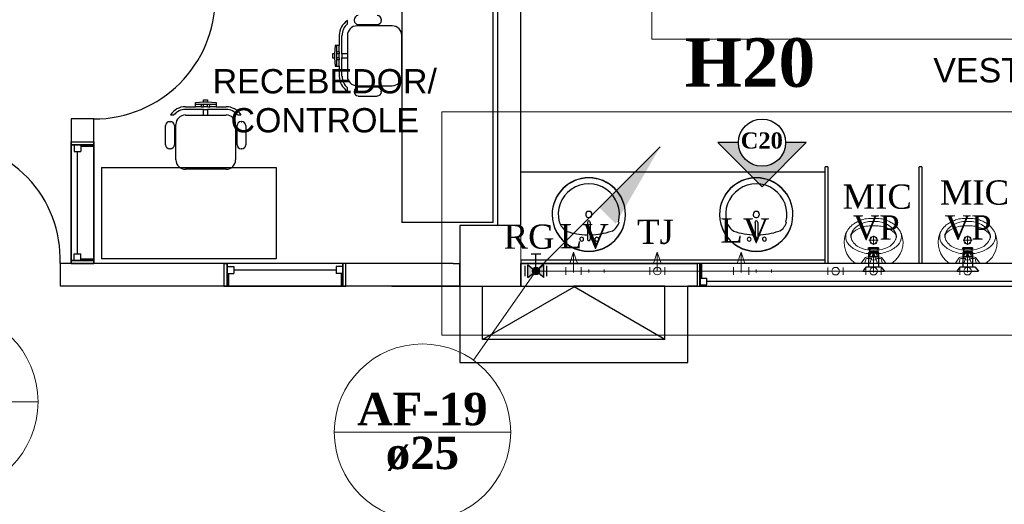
# Model space of a CAD drawing. Header units: millimetres. Extents: x 335 to 91596, y -1 to 84.
# Tile 21 of 87: x 379.11 to 387.7, y 8.12 to 12.34. Entities that reach past the tile are written whole.
import ezdxf

# ---------------------------------------------------------------- set-up
doc = ezdxf.new("R2010")
doc.units = ezdxf.units.MM
doc.header["$MEASUREMENT"] = 0
for name, color, linetype, lineweight in [('AF-Colunas', 7, 'Continuous', 20), ('AF-Conexões', 7, 'Continuous', 20), ('AF-Conexões detalhe', 7, 'Continuous', 20), ('AF-Indicação coluna', 5, 'Continuous', 20), ('AF-Textos coluna', 7, 'Continuous', 20), ('AF-Textos conexão', 7, 'Continuous', 20), ('AF-Tubos detalhe', 5, 'Continuous', 20), ('AQ-Conexões detalhe', 7, 'Continuous', 20), ('AQ-Indicação coluna', 5, 'Continuous', 20), ('AQ-Tubos', 1, 'Continuous', 30), ('DI-Detalhes', 7, 'Continuous', 20), ('Simbolos', 1, 'Continuous', 30), ('SIMBOLOS INT', 8, 'Continuous', 5)]:
    doc.layers.add(name, color=color, linetype=linetype, lineweight=lineweight)
doc.styles.add('Arial', font='arial.ttf')
doc.styles.add('TimesNewRoman', font='times.ttf')
doc.styles.add('TimesNewRomanN', font='timesbd.ttf')

msp = doc.modelspace()

# ---------------------------------------------------------------- hatches: boundary and pattern name
at = {"linetype": 'Continuous'}
for color, points in [(3, [(385.797, 11.2675), (385.977, 11.2675), (385.591, 10.8815), (385.205, 11.2675), (385.385, 11.2675), (385.389, 11.2255), (385.403, 11.1835), (385.424, 11.1465), (385.453, 11.1145), (385.488, 11.0885), (385.527, 11.0725), (385.57, 11.0625), (385.614, 11.0625), (385.656, 11.0715), (385.695, 11.0885), (385.728, 11.1145), (385.758, 11.1465), (385.78, 11.1835), (385.792, 11.2225)]), (8, [(383.7633, 10.6405), (383.7595, 10.6394), (383.7751, 10.5691), (383.7986, 10.5007), (383.8298, 10.4402), (383.8845, 10.3894), (383.947, 10.3523), (384.0173, 10.3289), (384.0876, 10.3211), (384.1579, 10.3289), (384.2204, 10.3523), (384.2829, 10.3894), (384.3376, 10.4421), (384.3689, 10.5027), (384.3923, 10.5691), (384.3923, 10.5691), (384.3689, 10.5007), (384.3298, 10.4382), (384.2829, 10.3894), (384.2204, 10.3523), (384.1501, 10.3289), (384.0798, 10.3211), (384.0095, 10.3289), (383.947, 10.3523), (383.8845, 10.3894), (383.8298, 10.4402), (383.7986, 10.5027), (383.7751, 10.5691), (383.7595, 10.6394), (383.7595, 10.6414), (383.7595, 10.6414)]), (8, [(385.2243, 10.6405), (385.2204, 10.6394), (385.2361, 10.5691), (385.2595, 10.5007), (385.2907, 10.4402), (385.3454, 10.3894), (385.4079, 10.3523), (385.4782, 10.3289), (385.5486, 10.3211), (385.6189, 10.3289), (385.6814, 10.3523), (385.7439, 10.3894), (385.7986, 10.4421), (385.8298, 10.5027), (385.8532, 10.5691), (385.8532, 10.5691), (385.8298, 10.5007), (385.7907, 10.4382), (385.7439, 10.3894), (385.6814, 10.3523), (385.6111, 10.3289), (385.5407, 10.3211), (385.4704, 10.3289), (385.4079, 10.3523), (385.3454, 10.3894), (385.2907, 10.4402), (385.2595, 10.5027), (385.2361, 10.5691), (385.2204, 10.6394), (385.2204, 10.6414), (385.2204, 10.6414)]), (8, [(384.4331, 10.4172), (384.4331, 10.4152), (384.4331, 10.4152), (384.4331, 10.4172), (384.4331, 10.4172), (384.4331, 10.4172), (384.4331, 10.4172)]), (8, [(385.894, 10.4172), (385.894, 10.4152), (385.894, 10.4152), (385.894, 10.4172), (385.894, 10.4172), (385.894, 10.4172), (385.894, 10.4172)])]:
    msp.add_hatch(color=color, dxfattribs=at).paths.add_polyline_path(points)
at = {"layer": 'AF-Colunas', "linetype": 'Continuous'}
msp.add_hatch(color=256, dxfattribs=at).paths.add_polyline_path([(384.1722, 10.7014), (384.3137, 10.56), (384.7026, 11.2318), (384.1722, 10.7014)])
at = {"layer": 'Simbolos', "linetype": 'Continuous'}
for points in [[(383.5483, 10.0915), (383.5483, 10.2035), (383.6183, 10.1475)], [(383.6183, 10.1475), (383.6883, 10.0915), (383.6883, 10.2035)]]:
    msp.add_hatch(color=256, dxfattribs=at).paths.add_polyline_path(points)

# ---------------------------------------------------------------- linework, layer by layer
at = {"color": 7}
for p, q in [((383.287, 10.5452), (383.287, 12.7342)), ((383.487, 10.5452), (383.487, 12.7342)), ((382.449, 12.6952), (382.449, 10.5722)), ((383.245, 10.5722), (383.245, 12.6952)), ((381.974, 12.3032), (381.974, 12.3312)), ((382.033, 12.3392), (382.033, 12.3332)), ((382.365, 12.2862), (382.057, 12.2862)), ((382.068, 12.2982), (382.234, 12.2982)), ((382.269, 12.3332), (382.269, 12.3392)), ((381.902, 12.2022), (381.902, 12.1132)), ((381.926, 12.0422), (381.926, 12.2022)), ((381.974, 12.2022), (381.974, 12.0422)), ((382.449, 11.8472), (382.449, 12.2022)), ((381.866, 12.1132), (381.862, 12.0422)), ((381.902, 12.1132), (381.866, 12.1132)), ((381.878, 12.1132), (381.878, 12.0592)), ((381.902, 12.0592), (381.902, 12.1132)), ((381.862, 12.0422), (381.844, 12.0422)), ((381.844, 12.0422), (381.844, 12.0062)), ((381.862, 12.0422), (381.862, 12.0062)), ((381.878, 12.0592), (381.878, 12.0422)), ((381.902, 12.0592), (381.878, 12.0592)), ((381.902, 12.0422), (381.878, 12.0422)), ((381.878, 12.0422), (381.878, 12.0062)), ((381.902, 12.0592), (381.902, 12.0422)), ((381.902, 12.0062), (381.902, 12.0422)), ((381.926, 12.0422), (381.926, 12.0062)), ((381.974, 12.0422), (381.926, 12.0422)), ((381.974, 12.0422), (381.974, 12.0062)), ((381.844, 12.0062), (381.862, 12.0062)), ((381.862, 12.0062), (381.866, 11.9352)), ((381.902, 12.0062), (381.878, 12.0062)), ((381.878, 12.0062), (381.878, 11.9892)), ((381.902, 11.9892), (381.878, 11.9892)), ((381.878, 11.9892), (381.878, 11.9352)), ((381.902, 12.0062), (381.902, 11.9892)), ((381.902, 11.9352), (381.902, 11.9892)), ((381.926, 11.8472), (381.926, 12.0062)), ((381.926, 12.0062), (381.974, 12.0062)), ((381.974, 12.0062), (381.974, 11.8472)), ((381.866, 11.9352), (381.902, 11.9352)), ((381.902, 11.9352), (381.902, 11.8472)), ((381.974, 11.7152), (381.974, 11.7462)), ((382.033, 11.7152), (382.033, 11.7102)), ((382.057, 11.7632), (382.365, 11.7632)), ((382.234, 11.7512), (382.068, 11.7512)), ((382.269, 11.7102), (382.269, 11.7152)), ((380.648, 11.6172), (380.719, 11.6232)), ((380.648, 11.5812), (380.648, 11.6172)), ((380.648, 11.6042), (380.7, 11.6042)), ((380.7, 11.6042), (380.719, 11.6042)), ((380.7, 11.5812), (380.7, 11.6042)), ((380.719, 11.6232), (380.719, 11.6402)), ((380.719, 11.6402), (380.753, 11.6402)), ((380.719, 11.6232), (380.753, 11.6232)), ((380.719, 11.5812), (380.719, 11.6042)), ((380.719, 11.6042), (380.753, 11.6042)), ((380.753, 11.6402), (380.753, 11.6232)), ((380.753, 11.6232), (380.827, 11.6172)), ((380.753, 11.5812), (380.753, 11.6042)), ((380.753, 11.6042), (380.772, 11.6042)), ((380.772, 11.5812), (380.772, 11.6042)), ((380.772, 11.6042), (380.827, 11.6042)), ((380.827, 11.6172), (380.827, 11.5812)), ((382.068, 11.6732), (382.234, 11.6732)), ((380.56, 11.5812), (380.648, 11.5812)), ((380.719, 11.5562), (380.56, 11.5562)), ((380.7, 11.5812), (380.648, 11.5812)), ((380.7, 11.5812), (380.719, 11.5812)), ((380.753, 11.5812), (380.719, 11.5812)), ((380.719, 11.5562), (380.753, 11.5562)), ((380.719, 11.5082), (380.719, 11.5562)), ((380.753, 11.5812), (380.772, 11.5812)), ((380.915, 11.5562), (380.753, 11.5562)), ((380.753, 11.5562), (380.753, 11.5082)), ((380.827, 11.5812), (380.772, 11.5812)), ((380.827, 11.5812), (380.915, 11.5812)), ((380.422, 11.4502), (380.429, 11.4502)), ((380.459, 11.5082), (380.429, 11.5082)), ((380.476, 11.1182), (380.476, 11.4262)), ((380.56, 11.5082), (380.719, 11.5082)), ((380.719, 11.5082), (380.753, 11.5082)), ((380.753, 11.5082), (380.915, 11.5082)), ((380.998, 11.4262), (380.998, 11.1182)), ((381.044, 11.5082), (381.016, 11.5082)), ((381.046, 11.4502), (381.051, 11.4502)), ((380.386, 11.2492), (380.386, 11.4162)), ((380.465, 11.4162), (380.465, 11.2492)), ((381.011, 11.2492), (381.011, 11.4162)), ((381.086, 11.4162), (381.086, 11.2492)), ((379.562, 11.2752), (379.562, 11.2492)), ((379.562, 11.2492), (379.562, 11.2752)), ((379.562, 11.2752), (379.76, 11.2752)), ((379.76, 11.2332), (379.76, 11.2752)), ((379.76, 11.2752), (379.76, 11.2492)), ((379.647, 11.2492), (379.562, 11.2492)), ((379.76, 11.2492), (379.562, 11.2492)), ((379.562, 10.2392), (379.562, 11.2492)), ((379.562, 11.2492), (379.76, 11.2492)), ((379.589, 11.2492), (379.647, 11.2492)), ((379.589, 11.2492), (379.589, 11.1902)), ((379.589, 11.1902), (379.647, 11.1902)), ((379.617, 11.1902), (379.617, 10.2982)), ((379.647, 11.2492), (379.647, 11.1902)), ((379.647, 11.2492), (379.647, 11.2332)), ((379.76, 11.2332), (379.647, 11.2332)), ((379.76, 11.2492), (379.76, 10.2392)), ((380.429, 11.2142), (380.422, 11.2142)), ((381.051, 11.2142), (381.046, 11.2142)), ((379.828, 11.0512), (381.353, 11.0512)), ((379.828, 11.0512), (379.828, 10.2552)), ((380.915, 11.0352), (380.56, 11.0352)), ((381.353, 11.0512), (381.353, 10.2552)), ((386.1423, 11.0094), (383.4861, 11.0094)), ((386.1423, 10.2418), (386.1423, 11.0563)), ((386.1657, 11.0563), (386.1423, 11.0563)), ((386.1657, 11.0563), (386.1657, 10.2145)), ((386.9626, 10.2145), (386.9626, 11.0563)), ((386.9861, 11.0563), (386.9626, 11.0563)), ((386.9861, 11.0563), (386.9861, 10.2145)), ((383.245, 10.5722), (382.449, 10.5722)), ((382.954, 10.5452), (382.954, 10.0152)), ((383.2829, 10.5465), (382.9548, 10.5465)), ((382.9548, 10.5465), (382.9548, 10.2145)), ((383.4861, 10.5465), (383.2829, 10.5465)), ((383.485, 10.5452), (383.287, 10.5452)), ((379.647, 10.2392), (379.562, 10.2392)), ((379.562, 10.2142), (379.562, 10.2392)), ((379.562, 10.2392), (379.76, 10.2392)), ((379.562, 10.2142), (379.562, 10.2392)), ((379.76, 10.2392), (379.562, 10.2392)), ((379.589, 10.2982), (379.647, 10.2982)), ((379.589, 10.2392), (379.589, 10.2982)), ((379.589, 10.2392), (379.647, 10.2392)), ((379.647, 10.2392), (379.647, 10.2982)), ((379.647, 10.2562), (379.647, 10.2392)), ((379.647, 10.2562), (379.76, 10.2562)), ((379.76, 10.2562), (379.76, 10.2142)), ((379.76, 10.2392), (379.76, 10.2142)), ((381.353, 10.2552), (379.828, 10.2552)), ((383.4861, 10.2418), (383.4861, 10.2145)), ((386.1423, 10.2418), (383.4861, 10.2418)), ((386.1423, 10.2145), (386.1423, 10.2418)), ((382.897, 10.2142), (379.466, 10.2142)), ((379.466, 10.2142), (379.466, 10.0152)), ((379.76, 10.2142), (379.562, 10.2142)), ((380.896, 10.2142), (380.923, 10.2142)), ((380.923, 10.2142), (380.896, 10.2142)), ((380.896, 10.2142), (380.896, 10.0152)), ((380.923, 10.1272), (380.923, 10.2142)), ((380.923, 10.0152), (380.923, 10.2142)), ((381.934, 10.2142), (380.923, 10.2142)), ((380.923, 10.2142), (380.923, 10.0152)), ((380.923, 10.1872), (380.923, 10.1272)), ((380.923, 10.1872), (380.982, 10.1872)), ((380.982, 10.1872), (380.982, 10.1272)), ((380.982, 10.1582), (381.875, 10.1582)), ((381.875, 10.1872), (381.875, 10.1272)), ((381.934, 10.1872), (381.875, 10.1872)), ((381.934, 10.1272), (381.934, 10.2142)), ((381.961, 10.2142), (381.934, 10.2142)), ((381.934, 10.2142), (381.934, 10.0152)), ((381.961, 10.2142), (381.934, 10.2142)), ((381.934, 10.0152), (381.934, 10.2142)), ((381.934, 10.1872), (381.934, 10.1272)), ((381.961, 10.0152), (381.961, 10.2142)), ((382.897, 10.2142), (382.954, 10.2142)), ((382.9548, 10.0153), (382.9548, 10.2145)), ((385.024, 10.2142), (383.485, 10.2142)), ((383.485, 10.2142), (383.485, 10.0152)), ((385.0251, 10.2145), (383.4861, 10.2145)), ((383.4861, 10.2145), (383.4861, 10.0153)), ((383.4861, 10.2145), (385.0251, 10.2145)), ((385.066, 10.2142), (385.024, 10.2142)), ((385.05, 10.2142), (385.024, 10.2142)), ((385.024, 10.2142), (385.024, 10.0152)), ((385.0486, 10.2145), (385.0251, 10.2145)), ((385.0251, 10.2145), (385.0251, 10.0153)), ((385.0486, 10.0153), (385.0486, 10.2145)), ((390.5017, 10.2145), (385.0486, 10.2145)), ((385.0486, 10.2145), (385.0486, 10.0153)), ((385.05, 10.0152), (385.05, 10.2142)), ((390.504, 10.2142), (385.05, 10.2142)), ((385.05, 10.2142), (385.05, 10.0152)), ((385.066, 10.0872), (385.066, 10.2142)), ((380.923, 10.1272), (380.982, 10.1272)), ((380.923, 10.1272), (380.939, 10.1272)), ((380.939, 10.0152), (380.939, 10.1272)), ((381.934, 10.1272), (381.875, 10.1272)), ((381.918, 10.1272), (381.934, 10.1272)), ((381.918, 10.1272), (381.918, 10.0152)), ((385.05, 10.0872), (385.109, 10.0872)), ((385.05, 10.0282), (385.05, 10.0872)), ((385.05, 10.0872), (385.05, 10.0152)), ((385.066, 10.0872), (385.05, 10.0872)), ((385.109, 10.0282), (385.109, 10.0872)), ((390.447, 10.0572), (385.109, 10.0572)), ((382.954, 10.0152), (379.466, 10.0152)), ((380.939, 10.0152), (380.896, 10.0152)), ((380.896, 10.0152), (380.923, 10.0152)), ((380.923, 10.0152), (381.934, 10.0152)), ((381.918, 10.0152), (381.961, 10.0152)), ((381.934, 10.0152), (381.961, 10.0152)), ((382.3611, 10.0153), (382.1579, 10.0153)), ((382.3611, 10.0153), (383.947, 10.0153)), ((382.954, 10.0152), (382.954, 9.3512)), ((382.954, 10.0152), (384.148, 10.0152)), ((383.152, 9.5502), (383.152, 10.0152)), ((383.152, 9.5502), (383.951, 10.0112)), ((384.1501, 10.0153), (383.947, 10.0153)), ((384.744, 9.5502), (383.951, 10.0112)), ((384.744, 10.0152), (384.148, 10.0152)), ((384.1501, 10.0153), (385.0251, 10.0153)), ((384.744, 9.5502), (384.744, 10.0152)), ((384.944, 9.3512), (384.944, 10.0152)), ((385.024, 10.0152), (384.944, 10.0152)), ((385.024, 10.0152), (385.05, 10.0152)), ((385.024, 10.0152), (385.05, 10.0152)), ((385.0251, 10.0153), (385.0486, 10.0153)), ((385.0486, 10.0153), (390.5017, 10.0153)), ((385.05, 10.0282), (385.109, 10.0282)), ((385.05, 10.0152), (390.504, 10.0152)), ((384.744, 9.5502), (383.152, 9.5502)), ((382.954, 9.3512), (384.944, 9.3512))]:
    msp.add_line(p, q, dxfattribs=at)
at = {"color": 3}
for p, q in [((385.591, 10.8815), (385.205, 11.2675)), ((385.385, 11.2675), (385.205, 11.2675)), ((385.977, 11.2675), (385.591, 10.8815)), ((385.977, 11.2675), (385.797, 11.2675))]:
    msp.add_line(p, q, dxfattribs=at)
at = {"color": 8}
for p, q in [((384.072, 10.4265), (384.072, 10.573)), ((384.0954, 10.4265), (384.0954, 10.573)), ((385.5329, 10.4265), (385.5329, 10.573)), ((385.5564, 10.4265), (385.5564, 10.573))]:
    msp.add_line(p, q, dxfattribs=at)
msp.add_line((383.485, 10.5452), (382.954, 10.5452))
at = {"color": 7}
msp.add_lwpolyline([(379.76, 11.4742), (379.562, 11.4742), (379.562, 10.2142), (379.76, 10.2142), (379.76, 11.4742)], close=True, dxfattribs=at)
at = {"color": 3}
msp.add_circle((385.591, 11.2675), 0.206, dxfattribs=at)
at = {"color": 7}
for centre, radius, start, end in [((379.76, 12.5352), 1.0614, 270, 0), ((382.068, 12.3392), 0.0356, 90, 180), ((382.234, 12.3392), 0.0356, 0, 90), ((382.057, 12.2022), 0.1543, 122.579, 180), ((382.057, 12.2022), 0.1305, 129.521, 180), ((382.057, 12.2022), 0.0831, 90, 180), ((382.068, 12.3332), 0.0356, 180, 270), ((382.234, 12.3332), 0.0356, 270, 0), ((382.365, 12.2022), 0.0831, 0, 90), ((382.057, 11.8472), 0.1543, 180, 237.421), ((382.057, 11.8472), 0.1305, 180, 230.479), ((382.057, 11.8472), 0.0831, 180, 270), ((382.365, 11.8472), 0.0831, 270, 0), ((382.068, 11.7152), 0.0356, 90, 180), ((382.068, 11.7102), 0.0356, 180, 270), ((382.234, 11.7152), 0.0356, 0, 90), ((382.234, 11.7102), 0.0356, 270, 0), ((380.56, 11.4262), 0.1543, 90, 147.421), ((380.56, 11.4262), 0.1305, 90, 140.479), ((380.915, 11.4262), 0.1543, 32.579, 90), ((380.915, 11.4262), 0.1305, 39.5212, 90), ((380.422, 11.4162), 0.0356, 90, 180), ((380.429, 11.4162), 0.0356, 0, 90), ((380.56, 11.4262), 0.0831, 90, 180), ((380.915, 11.4262), 0.0831, 0, 90), ((381.046, 11.4162), 0.0356, 90, 180), ((381.051, 11.4162), 0.0356, 0, 90), ((378.445, 10.2542), 1.0223, 357.811, 90), ((380.422, 11.2492), 0.0356, 180, 270), ((380.429, 11.2492), 0.0356, 270, 0), ((381.046, 11.2492), 0.0356, 180, 270), ((381.051, 11.2492), 0.0356, 270, 0), ((380.56, 11.1182), 0.0831, 180, 270), ((380.915, 11.1182), 0.0831, 270, 0)]:
    msp.add_arc(centre, radius, start, end, dxfattribs=at)
at = {"color": 8}
for centre, radius, start, end in [((384.0798, 10.6414), 0.3201, 0.00001, 180), ((384.0798, 10.6394), 0.3201, 0.00001, 180), ((385.5407, 10.6414), 0.3201, 0.00001, 180), ((385.5407, 10.6394), 0.3201, 0.00001, 180), ((384.0798, 10.6414), 0.2672, 345.307, 194.693), ((385.5407, 10.6414), 0.2672, 345.307, 194.693), ((384.0798, 10.6414), 0.0274, 0.00001, 180), ((385.5407, 10.6414), 0.0274, 0.00001, 180), ((384.0798, 10.6414), 0.3201, 180, 0.00001), ((384.0798, 10.6394), 0.3201, 180, 0.00001), ((383.9548, 10.616), 0.1387, 197.81, 239.207), ((384.0798, 10.6414), 0.0274, 180, 0.00001), ((384.0798, 10.573), 0.0126, 0.00001, 180), ((384.2126, 10.616), 0.1387, 300.793, 342.19), ((385.5407, 10.6414), 0.3201, 180, 0.00001), ((385.5407, 10.6394), 0.3201, 180, 0.00001), ((385.4157, 10.616), 0.1387, 197.81, 239.207), ((385.5407, 10.6414), 0.0274, 180, 0.00001), ((385.5407, 10.573), 0.0126, 0.00001, 180), ((385.6736, 10.616), 0.1387, 300.793, 342.19), ((384.0798, 11.0632), 0.6, 250.791, 268.793), ((384.0798, 11.0632), 0.6, 271.207, 289.209), ((385.5407, 11.0632), 0.6, 250.791, 268.793), ((385.5407, 11.0632), 0.6, 271.207, 289.209), ((384.0173, 10.4265), 0.0168, 0.00001, 180), ((384.0173, 10.4265), 0.0168, 180, 0.00001), ((384.0798, 10.4265), 0.0126, 180, 0.00001), ((384.1501, 10.4265), 0.0168, 0.00001, 180), ((384.1501, 10.4265), 0.0168, 180, 0.00001), ((385.4782, 10.4265), 0.0168, 0.00001, 180), ((385.4782, 10.4265), 0.0168, 180, 0.00001), ((385.5407, 10.4265), 0.0126, 180, 0.00001), ((385.6111, 10.4265), 0.0168, 0.00001, 180), ((385.6111, 10.4265), 0.0168, 180, 0.00001)]:
    msp.add_arc(centre, radius, start, end, dxfattribs=at)
at = {"layer": 'AF-Colunas', "linetype": 'Continuous'}
msp.add_line((383.6419, 10.1711), (384.7026, 11.2318), dxfattribs=at)
at = {"layer": 'AF-Colunas', "linetype": 'Continuous', "const_width": 0.0333}
msp.add_lwpolyline([(383.6349, 10.1475, 1), (383.6016, 10.1475, 1)], format="xyb", close=True, dxfattribs=at)
at = {"layer": 'AF-Colunas', "linetype": 'Continuous'}
msp.add_circle((383.6183, 10.1475), 0.0333, dxfattribs=at)
at = {"layer": 'AF-Conexões', "linetype": 'Continuous'}
for p, q in [((384.6106, 10.1142), (384.6106, 10.1809)), ((384.6773, 10.1476), (384.6106, 10.1476)), ((384.6773, 10.1476), (384.744, 10.1475)), ((384.744, 10.1809), (384.744, 10.1142))]:
    msp.add_line(p, q, dxfattribs=at)
msp.add_circle((384.6773, 10.1476), 0.0333, dxfattribs=at)
at = {"layer": 'AF-Conexões detalhe', "linetype": 'Continuous'}
for p, q in [((383.9135, 10.2143), (383.9469, 10.3143)), ((383.9469, 10.1477), (383.9469, 10.3143)), ((383.9802, 10.2143), (383.9469, 10.3143)), ((384.644, 10.2142), (384.6773, 10.3142)), ((384.6773, 10.1476), (384.6773, 10.3142)), ((384.7106, 10.2142), (384.6773, 10.3142)), ((385.3744, 10.2141), (385.4077, 10.3141)), ((385.4077, 10.1475), (385.4077, 10.3141)), ((385.4411, 10.2141), (385.4077, 10.3141)), ((386.5309, 10.2141), (386.5642, 10.3141)), ((386.5642, 10.1474), (386.5642, 10.3141)), ((386.5976, 10.2141), (386.5642, 10.3141)), ((387.3512, 10.2141), (387.3846, 10.3141)), ((387.3846, 10.1474), (387.3846, 10.3141)), ((387.4179, 10.2141), (387.3846, 10.3141)), ((383.6183, 10.1475), (383.685, 10.1476)), ((383.685, 10.1809), (383.685, 10.1142)), ((383.8802, 10.1143), (383.8802, 10.181)), ((383.9469, 10.1477), (383.8802, 10.1476)), ((383.9135, 10.2143), (383.9802, 10.2143)), ((383.9469, 10.1477), (384.0135, 10.1477)), ((384.0135, 10.181), (384.0135, 10.1143)), ((384.644, 10.2142), (384.7106, 10.2142)), ((385.3411, 10.1141), (385.3411, 10.1808)), ((385.4077, 10.1475), (385.3411, 10.1475)), ((385.3744, 10.2141), (385.4411, 10.2141)), ((385.4077, 10.1475), (385.4744, 10.1474)), ((385.4744, 10.1808), (385.4744, 10.1141)), ((386.1659, 10.1141), (386.1659, 10.1807)), ((386.2326, 10.1474), (386.1659, 10.1474)), ((386.2326, 10.1474), (386.2992, 10.1474)), ((386.2992, 10.1807), (386.2992, 10.1141)), ((386.4976, 10.1807), (386.4976, 10.1141)), ((386.5642, 10.1474), (386.4976, 10.1474)), ((386.5309, 10.2141), (386.5976, 10.2141)), ((386.5642, 10.1474), (386.6309, 10.1474)), ((386.6309, 10.1807), (386.6309, 10.1141)), ((387.3179, 10.1807), (387.3179, 10.1141)), ((387.3846, 10.1474), (387.3179, 10.1474)), ((387.3512, 10.2141), (387.4179, 10.2141))]:
    msp.add_line(p, q, dxfattribs=at)
for centre in [(383.6183, 10.1475), (383.6183, 10.1475), (384.6773, 10.1476), (386.2326, 10.1474), (386.2326, 10.1474), (386.5642, 10.1474), (386.5642, 10.1474), (386.5642, 10.1474), (387.3846, 10.1474), (387.3846, 10.1474), (387.3846, 10.1474)]:
    msp.add_circle(centre, 0.0333, dxfattribs=at)
at = {"layer": 'AF-Indicação coluna'}
for p, q in [((383.6183, 10.1475), (383.0721, 9.3728)), ((381.8584, 8.7434), (383.3984, 8.7434))]:
    msp.add_line(p, q, dxfattribs=at)
msp.add_circle((382.6284, 8.7434), 0.77, dxfattribs=at)
at = {"layer": 'AF-Tubos detalhe'}
for p, q in [((383.685, 10.1476), (383.8802, 10.1476)), ((384.0135, 10.1477), (384.6106, 10.1476)), ((384.744, 10.1475), (385.3411, 10.1475)), ((385.4744, 10.1474), (386.1659, 10.1474)), ((386.2992, 10.1474), (386.4976, 10.1474)), ((386.6309, 10.1474), (387.3179, 10.1474)), ((387.3846, 10.1474), (387.3846, 10.1474)), ((387.3846, 10.1474), (387.3846, 10.1474))]:
    msp.add_line(p, q, dxfattribs=at)
at = {"layer": 'AQ-Conexões detalhe'}
msp.add_line((383.487, 10.5465), (383.4861, 10.2418), dxfattribs=at)
at = {"layer": 'AQ-Indicação coluna'}
msp.add_line((377.6742, 9.0075), (379.2742, 9.0075), dxfattribs=at)
msp.add_circle((378.4742, 9.0075), 0.8, dxfattribs=at)
at = {"layer": 'AQ-Tubos', "color": 1}
for p, q in [((386.5212, 10.3394), (386.5212, 10.3504)), ((386.5282, 10.3394), (386.5282, 10.3154)), ((386.6002, 10.3394), (386.6002, 10.3154)), ((386.6072, 10.3504), (386.6072, 10.3394)), ((387.3416, 10.3394), (387.3416, 10.3504)), ((387.3486, 10.3394), (387.3486, 10.3154)), ((387.4206, 10.3394), (387.4206, 10.3154)), ((387.4276, 10.3504), (387.4276, 10.3394)), ((386.5212, 10.3064), (386.5212, 10.1864)), ((386.5212, 10.3064), (386.6072, 10.3064)), ((386.6072, 10.3064), (386.6072, 10.1864)), ((387.3416, 10.3064), (387.3416, 10.1864)), ((387.3416, 10.3064), (387.4276, 10.3064)), ((387.4276, 10.3064), (387.4276, 10.1864)), ((386.4692, 10.1474), (386.6592, 10.1474)), ((386.5002, 10.1864), (386.6282, 10.1864)), ((387.2896, 10.1474), (387.4796, 10.1474)), ((387.3206, 10.1864), (387.4486, 10.1864))]:
    msp.add_line(p, q, dxfattribs=at)
at = {"layer": 'DI-Detalhes', "color": 3, "linetype": 'Continuous'}
for points in [[(392.0798, 12.1687), (384.6305, 12.1687), (384.6305, 14.2775), (392.0798, 14.2775), (392.0798, 12.1687)], [(382.7966, 9.5886), (388.1746, 9.5886), (388.1746, 11.5367), (382.7966, 11.5367), (382.7966, 9.5886)]]:
    msp.add_lwpolyline(points, close=True, dxfattribs=at)
at = {"layer": 'Simbolos'}
for p, q in [((386.6072, 10.3504), (386.5212, 10.3504)), ((386.6072, 10.3394), (386.5212, 10.3394)), ((386.5282, 10.3154), (386.5212, 10.3064)), ((386.6002, 10.3154), (386.5282, 10.3154)), ((386.6002, 10.3154), (386.6072, 10.3064)), ((387.4276, 10.3504), (387.3416, 10.3504)), ((387.4276, 10.3394), (387.3416, 10.3394)), ((387.3486, 10.3154), (387.3416, 10.3064)), ((387.4206, 10.3154), (387.3486, 10.3154)), ((387.4206, 10.3154), (387.4276, 10.3064)), ((383.6603, 10.2945), (383.5763, 10.2945)), ((383.6183, 10.1475), (383.6183, 10.2945)), ((383.5243, 10.1025), (383.5243, 10.1925)), ((383.5483, 10.0915), (383.5483, 10.2035)), ((383.5483, 10.2035), (383.6183, 10.1475)), ((383.5483, 10.0915), (383.6183, 10.1475)), ((383.6883, 10.2035), (383.6183, 10.1475)), ((383.6883, 10.0915), (383.6183, 10.1475)), ((383.6883, 10.0915), (383.6883, 10.2035)), ((383.7123, 10.1025), (383.7123, 10.1925)), ((386.5002, 10.1864), (386.4692, 10.1474)), ((386.6282, 10.1864), (386.6592, 10.1474)), ((387.3206, 10.1864), (387.2896, 10.1474)), ((387.4486, 10.1864), (387.4796, 10.1474))]:
    msp.add_line(p, q, dxfattribs=at)
at = {"layer": 'SIMBOLOS INT', "linetype": 'Continuous'}
for p, q in [((386.5622, 10.6065), (386.5642, 10.6065)), ((386.5642, 10.6065), (386.5662, 10.6065)), ((387.3825, 10.6065), (387.3845, 10.6065)), ((387.3845, 10.6065), (387.3865, 10.6065)), ((386.5542, 10.5435), (386.5642, 10.5435)), ((386.5642, 10.5435), (386.5742, 10.5435)), ((387.3745, 10.5435), (387.3845, 10.5435)), ((387.3845, 10.5435), (387.3945, 10.5435)), ((386.3682, 10.4345), (386.3702, 10.4295)), ((386.5242, 10.4165), (386.5642, 10.4165)), ((386.5642, 10.4525), (386.5642, 10.3805)), ((386.6042, 10.4165), (386.5642, 10.4165)), ((386.7582, 10.4295), (386.7602, 10.4345)), ((387.1885, 10.4345), (387.1905, 10.4295)), ((387.3445, 10.4165), (387.3845, 10.4165)), ((387.3845, 10.4525), (387.3845, 10.3805)), ((387.4245, 10.4165), (387.3845, 10.4165)), ((387.5785, 10.4295), (387.5805, 10.4345)), ((386.4572, 10.2165), (386.4882, 10.2595)), ((386.4892, 10.2205), (386.4952, 10.2475)), ((386.5032, 10.2685), (386.5212, 10.2715)), ((386.5072, 10.2565), (386.5262, 10.2575)), ((386.5992, 10.2755), (386.5282, 10.2755)), ((386.5642, 10.3075), (386.5642, 10.2435)), ((386.6212, 10.2565), (386.6022, 10.2575)), ((386.6252, 10.2685), (386.6072, 10.2715)), ((386.6392, 10.2205), (386.6332, 10.2475)), ((386.6712, 10.2165), (386.6402, 10.2595)), ((387.2775, 10.2165), (387.3085, 10.2595)), ((387.3095, 10.2205), (387.3155, 10.2475)), ((387.3235, 10.2685), (387.3415, 10.2715)), ((387.3275, 10.2565), (387.3465, 10.2575)), ((387.4195, 10.2755), (387.3485, 10.2755)), ((387.3845, 10.3075), (387.3845, 10.2435)), ((387.4415, 10.2565), (387.4225, 10.2575)), ((387.4455, 10.2685), (387.4275, 10.2715)), ((387.4595, 10.2205), (387.4535, 10.2475)), ((387.4915, 10.2165), (387.4605, 10.2595)), ((383.9468, 10.1475), (383.9328, 10.1475)), ((383.9468, 10.1475), (383.9468, 10.1605)), ((383.9468, 10.1475), (383.9598, 10.1475)), ((383.9468, 10.1475), (383.9468, 10.1345)), ((384.0798, 10.1475), (384.0668, 10.1475)), ((384.0798, 10.1475), (384.0798, 10.1605)), ((384.0798, 10.1475), (384.0798, 10.1345)), ((384.0798, 10.1475), (384.0928, 10.1475)), ((384.2128, 10.1475), (384.1998, 10.1475)), ((384.2128, 10.1475), (384.2128, 10.1605)), ((384.2128, 10.1475), (384.2268, 10.1475)), ((384.2128, 10.1475), (384.2128, 10.1345)), ((385.4077, 10.1475), (385.3937, 10.1475)), ((385.4077, 10.1475), (385.4077, 10.1605)), ((385.4077, 10.1475), (385.4207, 10.1475)), ((385.4077, 10.1475), (385.4077, 10.1345)), ((385.5407, 10.1475), (385.5277, 10.1475)), ((385.5407, 10.1475), (385.5407, 10.1605)), ((385.5407, 10.1475), (385.5407, 10.1345)), ((385.5407, 10.1475), (385.5537, 10.1475)), ((385.6737, 10.1475), (385.6607, 10.1475)), ((385.6737, 10.1475), (385.6737, 10.1605)), ((385.6737, 10.1475), (385.6877, 10.1475)), ((385.6737, 10.1475), (385.6737, 10.1345)), ((386.5642, 10.2145), (386.4152, 10.2145)), ((386.5512, 10.1475), (386.5772, 10.1475)), ((386.7132, 10.2145), (386.5642, 10.2145)), ((386.5642, 10.1345), (386.5642, 10.1605)), ((387.3845, 10.2145), (387.2355, 10.2145)), ((387.3715, 10.1475), (387.3975, 10.1475)), ((387.5335, 10.2145), (387.3845, 10.2145)), ((387.3845, 10.1345), (387.3845, 10.1605))]:
    msp.add_line(p, q, dxfattribs=at)
for centre, radius in [((386.5332, 10.4175), 0.00467), ((386.5642, 10.4165), 0.032), ((386.5412, 10.3955), 0.00467), ((386.5422, 10.4395), 0.00467), ((386.5642, 10.4165), 0.00467), ((386.5652, 10.4485), 0.00467), ((386.5862, 10.3945), 0.00467), ((386.5872, 10.4385), 0.00467), ((386.5952, 10.4165), 0.00467), ((387.3535, 10.4175), 0.00467), ((387.3845, 10.4165), 0.032), ((387.3615, 10.3955), 0.00467), ((387.3625, 10.4395), 0.00467), ((387.3845, 10.4165), 0.00467), ((387.3855, 10.4485), 0.00467), ((387.4065, 10.3945), 0.00467), ((387.4075, 10.4385), 0.00467), ((387.4155, 10.4165), 0.00467), ((386.5632, 10.3855), 0.00467), ((387.3835, 10.3855), 0.00467), ((386.5642, 10.2755), 0.032), ((386.5642, 10.2755), 0.01), ((387.3845, 10.2755), 0.032), ((387.3845, 10.2755), 0.01)]:
    msp.add_circle(centre, radius, dxfattribs=at)
for centre, radius, start, end in [((386.5782, 10.2615), 0.3522, 116.263, 122.661), ((386.6212, 10.1755), 0.4485, 111.067, 116.263), ((386.5532, 10.3465), 0.2344, 87.342, 113.991), ((386.5242, 10.4275), 0.1784, 91.845, 111.067), ((386.5622, 9.2515), 1.3542, 90, 91.845), ((386.5752, 10.3465), 0.2344, 66.0089, 92.658), ((386.5662, 9.2515), 1.3542, 88.155, 90), ((386.6042, 10.4275), 0.1784, 68.933, 88.155), ((386.5072, 10.1755), 0.4485, 63.737, 68.933), ((386.5502, 10.2615), 0.3522, 57.339, 63.737), ((387.3985, 10.2615), 0.3522, 116.263, 122.661), ((387.4415, 10.1755), 0.4485, 111.067, 116.263), ((387.3735, 10.3465), 0.2344, 87.342, 113.991), ((387.3445, 10.4275), 0.1784, 91.845, 111.067), ((387.3825, 9.2515), 1.3542, 90, 91.845), ((387.3955, 10.3465), 0.2344, 66.0089, 92.658), ((387.3865, 9.2515), 1.3542, 88.155, 90), ((387.4245, 10.4275), 0.1784, 68.933, 88.155), ((387.3275, 10.1755), 0.4485, 63.737, 68.933), ((387.3705, 10.2615), 0.3522, 57.339, 63.737), ((386.5012, 10.3995), 0.1946, 125.259, 158.153), ((386.4242, 10.4495), 0.1034, 154.828, 223.687), ((386.4162, 10.4465), 0.0492, 135.424, 204.407), ((386.5222, 10.4075), 0.1662, 112.673, 155.486), ((386.5162, 10.3475), 0.1894, 112.437, 135.424), ((386.5492, 10.2665), 0.2768, 89.138, 112.437), ((386.5792, 10.2665), 0.2768, 67.563, 90.862), ((386.6062, 10.4075), 0.1662, 24.514, 67.327), ((386.6122, 10.3475), 0.1894, 44.576, 67.563), ((386.6272, 10.3995), 0.1946, 21.847, 54.741), ((386.7122, 10.4465), 0.0492, 335.593, 44.576), ((386.7042, 10.4495), 0.1034, 316.313, 25.172), ((387.3215, 10.3995), 0.1946, 125.259, 158.153), ((387.2445, 10.4495), 0.1034, 154.828, 223.687), ((387.2365, 10.4465), 0.0492, 135.424, 204.407), ((387.3425, 10.4075), 0.1662, 112.673, 155.486), ((387.3365, 10.3475), 0.1894, 112.437, 135.424), ((387.3695, 10.2665), 0.2768, 89.138, 112.437), ((387.3995, 10.2665), 0.2768, 67.563, 90.862), ((387.4265, 10.4075), 0.1662, 24.514, 67.327), ((387.4325, 10.3475), 0.1894, 44.576, 67.563), ((387.4475, 10.3995), 0.1946, 21.847, 54.741), ((387.5325, 10.4465), 0.0492, 335.593, 44.576), ((387.5245, 10.4495), 0.1034, 316.313, 25.172), ((386.5222, 10.3975), 0.2149, 159.964, 236.725), ((386.4232, 10.4525), 0.0581, 155.486, 198.306), ((386.4362, 10.4445), 0.0676, 195.66, 202.496), ((386.5032, 10.4865), 0.1456, 208.024, 251.915), ((386.6252, 10.4865), 0.1456, 288.085, 331.976), ((386.6062, 10.3975), 0.2149, 303.275, 20.036), ((386.6922, 10.4445), 0.0676, 337.504, 344.34), ((386.7052, 10.4525), 0.0581, 341.694, 24.514), ((387.3425, 10.3975), 0.2149, 159.964, 236.725), ((387.2435, 10.4525), 0.0581, 155.486, 198.306), ((387.2565, 10.4445), 0.0676, 195.66, 202.496), ((387.3235, 10.4865), 0.1456, 208.024, 251.915), ((387.4455, 10.4865), 0.1456, 288.085, 331.976), ((387.4265, 10.3975), 0.2149, 303.275, 20.036), ((387.5125, 10.4445), 0.0676, 337.504, 344.34), ((387.5255, 10.4525), 0.0581, 341.694, 24.514), ((386.5082, 10.5255), 0.2166, 223.017, 249.17), ((386.5462, 10.5865), 0.2876, 246.351, 269.33), ((386.5622, 10.6115), 0.2834, 248.341, 270.42), ((386.5662, 10.6115), 0.2834, 269.58, 291.659), ((386.5822, 10.5865), 0.2876, 270.669, 293.649), ((386.6202, 10.5255), 0.2166, 290.83, 316.983), ((387.3285, 10.5255), 0.2166, 223.017, 249.17), ((387.3665, 10.5865), 0.2876, 246.351, 269.33), ((387.3825, 10.6115), 0.2834, 248.341, 270.42), ((387.3865, 10.6115), 0.2834, 269.58, 291.659), ((387.4025, 10.5865), 0.2876, 270.669, 293.649), ((387.4405, 10.5255), 0.2166, 290.83, 316.983), ((386.5082, 10.2435), 0.0257, 100.865, 141.792), ((386.5062, 10.2455), 0.0111, 87.55, 167.261), ((386.5212, 10.2805), 0.0087, 273.901, 351.12), ((386.5272, 10.2635), 0.00647, 257.997, 15.822), ((386.5522, 10.2805), 0.0224, 127.563, 184.146), ((386.5762, 10.2805), 0.0224, 355.854, 52.437), ((386.6012, 10.2635), 0.00647, 164.178, 282.003), ((386.6072, 10.2805), 0.0087, 188.88, 266.099), ((386.6222, 10.2455), 0.0111, 12.739, 92.45), ((386.6202, 10.2435), 0.0257, 38.208, 79.135), ((387.3285, 10.2435), 0.0257, 100.865, 141.792), ((387.3265, 10.2455), 0.0111, 87.55, 167.261), ((387.3415, 10.2805), 0.0087, 273.901, 351.12), ((387.3475, 10.2635), 0.00647, 257.997, 15.822), ((387.3725, 10.2805), 0.0224, 127.563, 184.146), ((387.3965, 10.2805), 0.0224, 355.854, 52.437), ((387.4215, 10.2635), 0.00647, 164.178, 282.003), ((387.4275, 10.2805), 0.0087, 188.88, 266.099), ((387.4425, 10.2455), 0.0111, 12.739, 92.45), ((387.4405, 10.2435), 0.0257, 38.208, 79.135), ((386.4162, 10.2335), 0.0189, 232.065, 269.055), ((386.4942, 10.2195), 0.005, 159.871, 261.149), ((386.6342, 10.2195), 0.005, 278.851, 20.129), ((386.7122, 10.2335), 0.0189, 270.945, 307.935), ((387.2365, 10.2335), 0.0189, 232.065, 269.055), ((387.3145, 10.2195), 0.005, 159.871, 261.149), ((387.4545, 10.2195), 0.005, 278.851, 20.129), ((387.5325, 10.2335), 0.0189, 270.945, 307.935)]:
    msp.add_arc(centre, radius, start, end, dxfattribs=at)

# ---------------------------------------------------------------- texts
at = {"char_height": 0.2118, "line_spacing_factor": 0.798, "style": 'Arial'}
for s, insert, width, attachment_point in [('VEST. MASC.', (387.086, 11.7901), 3.853167, 7), ('RECEBEDOR/', (381.776, 11.6941), 4.019149, 8), ('CONTROLE ', (381.776, 11.3541), 3.541949, 8)]:
    msp.add_mtext(s, dxfattribs=dict(at, insert=insert, width=width, attachment_point=attachment_point))
at = {"color": 3, "insert": (385.405, 11.2138), "char_height": 0.1412, "width": 0.667703, "attachment_point": 7, "line_spacing_factor": 0.798, "style": 'TimesNewRomanN'}
msp.add_mtext('C20', dxfattribs=at)
at = {"layer": 'AF-Textos coluna', "char_height": 0.2824, "attachment_point": 8, "line_spacing_factor": 0.798, "style": 'TimesNewRomanN'}
for s, insert, width in [('AF-19', (382.628, 8.8004), 2.063465), ('ø25', (382.628, 8.4044), 1.16565)]:
    msp.add_mtext(s, dxfattribs=dict(at, insert=insert, width=width))
at = {"layer": 'AF-Textos conexão', "char_height": 0.2118, "attachment_point": 7, "line_spacing_factor": 0.798, "style": 'TimesNewRoman'}
for s, insert, width in [('MIC', (387.142, 10.7241), 1.147058), ('MIC', (386.294, 10.6881), 1.147058), ('TJ', (384.501, 10.3821), 0.607615), ('LV', (385.228, 10.3911), 0.809165), ('VP', (386.383, 10.4171), 0.776561), ('VP', (387.185, 10.4181), 0.776561), ('RG', (383.337, 10.3391), 0.844733), ('LV', (383.826, 10.3411), 0.809165)]:
    msp.add_mtext(s, dxfattribs=dict(at, insert=insert, width=width))
at = {"layer": 'DI-Detalhes', "color": 3, "insert": (385.486, 11.748), "char_height": 0.4236, "width": 2.065351, "attachment_point": 8, "line_spacing_factor": 0.798, "style": 'TimesNewRomanN'}
msp.add_mtext('H20', dxfattribs=at)

doc.saveas('drawing.dxf')
